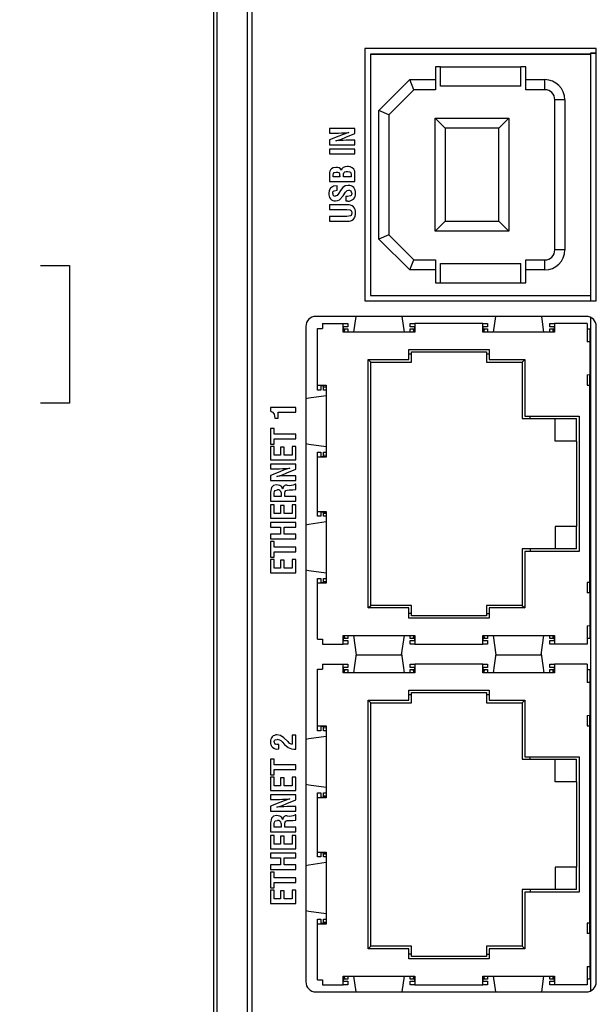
# Model space of a CAD drawing. Header units: millimetres. Extents: x 0 to 1397, y 0 to 1080.
# Tile 4 of 19: x 301 to 373, y 260 to 383. Entities that reach past the tile are written whole.
import ezdxf

# ---------------------------------------------------------------- set-up
doc = ezdxf.new("R2010")
doc.units = ezdxf.units.MM
doc.header["$LTSCALE"] = 5
doc.layers.add('DIMENSIONS', color=140, linetype='Continuous', lineweight=25)
doc.styles.add('SLDTEXTSTYLE0', font='TXT', dxfattribs={"width": 0.7})
doc.dimstyles.new('SLDDIMSTYLE1', dxfattribs={"dimtxt": 10.790039, "dimasz": 16.51, "dimexe": 0, "dimexo": 0.0625, "dimgap": 2.69751, "dimtad": 0, "dimtih": 1, "dimtoh": 1, "dimdec": 1, "dimlfac": 0.4, "dimrnd": 1e-09, "dimzin": 12, "dimdsep": 46, "dimtxsty": 'SLDTEXTSTYLE0', "dimsah": 1, "dimcen": 0.09, "dimadec": 0, "dimazin": 3, "dimtfac": 1, "dimtdec": 1, "dimtofl": 0, "dimtmove": 0, "dimatfit": 3, "dimfxl": 0, "dimfrac": 2, "dimtolj": 1, "dimtzin": 12, "dimarcsym": 0})

# ---------------------------------------------------------------- blocks, each defined once
blk = doc.blocks.new('_D_2')
at = {"layer": 'DIMENSIONS'}
for p, q in [((324.17, 511.99), (272.08, 511.99)), ((287.96, 511.99), (287.96, 371.52)), ((271.93, 351.96), (268.3, 351.96)), ((268.3, 351.96), (268.3, 334.81)), ((303.99, 351.96), (307.61, 351.96)), ((307.61, 351.96), (307.61, 334.81)), ((268.3, 334.81), (271.93, 334.81)), ((307.61, 334.81), (303.99, 334.81)), ((287.96, 191.92), (287.96, 332.39)), ((324.11, 191.92), (272.08, 191.92))]:
    blk.add_line(p, q, dxfattribs=at)
for points in [[(287.96, 511.99), (285.42, 495.48), (290.5, 495.48)], [(287.96, 191.92), (290.5, 208.43), (285.42, 208.43)]]:
    blk.add_solid(points, dxfattribs=at)
at = {"layer": 'DIMENSIONS', "char_height": 10.583, "attachment_point": 1, "style": 'SLDTEXTSTYLE0'}
for s, insert in [('128', (274.49, 368.01)), ('5.04', (271.93, 348.45))]:
    blk.add_mtext(s, dxfattribs=dict(at, insert=insert))

msp = doc.modelspace()

# ---------------------------------------------------------------- linework, layer by layer
for p, q in [((329.85, 206.92), (329.85, 502.37)), ((325.62, 203.17), (325.62, 501.01)), ((326.05, 204.62), (326.05, 501.01)), ((329.79, 501.01), (329.79, 204.62)), ((330.39, 502.01), (330.39, 208.64)), ((344.5, 379.01), (344.5, 347.54)), ((373.37, 379.01), (344.5, 379.01)), ((372.69, 378.33), (345.19, 378.33)), ((345.19, 378.33), (345.19, 348.23)), ((345.19, 378.33), (372.69, 378.33)), ((345.19, 378.33), (345.19, 378.33)), ((372.69, 378.48), (373.37, 378.48)), ((372.69, 378.4), (372.69, 378.48)), ((373.37, 378.4), (372.69, 378.4)), ((372.69, 378.33), (372.69, 378.4)), ((372.69, 348.23), (372.69, 378.33)), ((372.69, 378.33), (372.69, 378.33)), ((373.37, 347.54), (373.37, 379.01)), ((353.94, 376.74), (353.3, 376.74)), ((353.3, 376.74), (353.3, 375.14)), ((353.94, 376.74), (363.94, 376.74)), ((353.94, 374.34), (353.94, 376.74)), ((364.57, 376.74), (363.94, 376.74)), ((363.94, 374.34), (363.94, 376.74)), ((364.57, 375.14), (364.57, 376.74)), ((346.24, 371.28), (350.09, 375.14)), ((350.09, 375.14), (353.3, 375.14)), ((350.61, 373.89), (350.09, 375.14)), ((353.3, 375.14), (353.3, 373.89)), ((364.57, 375.14), (366.94, 375.14)), ((364.57, 373.89), (364.57, 375.14)), ((366.94, 373.89), (366.94, 375.14)), ((350.61, 373.89), (347.49, 370.76)), ((353.3, 373.89), (350.61, 373.89)), ((363.94, 374.34), (353.94, 374.34)), ((366.94, 373.89), (364.57, 373.89)), ((369.44, 372.64), (368.19, 372.64)), ((368.19, 353.91), (368.19, 372.64)), ((369.44, 372.64), (369.44, 353.91)), ((346.24, 355.27), (346.24, 371.28)), ((347.49, 370.76), (346.24, 371.28)), ((347.49, 370.76), (347.49, 355.79)), ((354.49, 369.08), (353.24, 370.33)), ((353.24, 370.33), (362.44, 370.33)), ((353.24, 356.23), (353.24, 370.33)), ((353.24, 370.33), (353.24, 370.33)), ((353.24, 370.33), (362.44, 370.33)), ((361.19, 369.08), (362.44, 370.33)), ((362.44, 370.33), (362.44, 356.23)), ((362.44, 370.33), (362.44, 370.33)), ((343.25, 369.05), (340.08, 369.05)), ((340.08, 369.05), (340.08, 368.47)), ((340.08, 368.47), (340.7, 368.47)), ((342.12, 367.96), (343.25, 368.44)), ((342.49, 368.55), (342.49, 368.55)), ((343.25, 368.44), (343.25, 369.05)), ((354.49, 369.08), (354.49, 357.48)), ((361.19, 369.08), (354.49, 369.08)), ((361.19, 357.48), (361.19, 369.08)), ((341.23, 368.11), (340.08, 367.62)), ((340.08, 367.62), (340.08, 367.02)), ((340.86, 367.51), (340.86, 367.52)), ((343.25, 367.6), (342.65, 367.6)), ((343.25, 367.02), (343.25, 367.6)), ((340.08, 367.02), (343.25, 367.02)), ((340.08, 366.47), (340.08, 365.88)), ((343.25, 366.47), (340.08, 366.47)), ((340.08, 365.88), (343.25, 365.88)), ((343.25, 365.88), (343.25, 366.47)), ((341.57, 363.84), (341.56, 363.84)), ((343.25, 362.44), (343.25, 363.47)), ((340.08, 363.38), (340.08, 362.44)), ((340.08, 362.44), (343.25, 362.44)), ((340.54, 363.02), (340.54, 363.29)), ((341.37, 363.02), (340.54, 363.02)), ((341.37, 363.13), (341.37, 363.02)), ((341.84, 363.02), (341.84, 363.25)), ((342.78, 363.02), (341.84, 363.02)), ((342.78, 363.15), (342.78, 363.02)), ((341.03, 361.34), (341.03, 361.88)), ((342.13, 360.59), (342.13, 360.01)), ((342.32, 360.59), (342.13, 360.59)), ((342.13, 360.01), (342.37, 360.01)), ((340.08, 359.54), (340.08, 358.95)), ((342.3, 359.54), (340.08, 359.54)), ((340.08, 358.95), (342.25, 358.95)), ((342.25, 358.09), (340.08, 358.09)), ((340.08, 358.09), (340.08, 357.51)), ((340.08, 357.51), (342.3, 357.51)), ((353.24, 356.23), (354.49, 357.48)), ((354.49, 357.48), (361.19, 357.48)), ((362.44, 356.23), (361.19, 357.48)), ((362.44, 356.23), (353.24, 356.23)), ((347.49, 355.79), (346.24, 355.27)), ((350.09, 351.41), (346.24, 355.27)), ((347.49, 355.79), (350.61, 352.66)), ((347.49, 355.79), (350.61, 352.66)), ((369.44, 353.91), (368.19, 353.91)), ((350.09, 351.41), (350.61, 352.66)), ((350.61, 352.66), (353.3, 352.66)), ((350.61, 352.66), (350.61, 352.66)), ((350.61, 352.66), (353.3, 352.66)), ((353.3, 352.66), (353.3, 351.41)), ((353.3, 352.66), (353.3, 352.66)), ((364.57, 352.66), (366.94, 352.66)), ((364.57, 351.41), (364.57, 352.66)), ((364.57, 352.66), (366.94, 352.66)), ((364.57, 352.66), (364.57, 352.66)), ((366.94, 351.41), (366.94, 352.66)), ((366.94, 352.66), (366.94, 352.66)), ((353.3, 351.41), (350.09, 351.41)), ((353.3, 351.41), (353.3, 349.81)), ((353.94, 352.22), (363.94, 352.22)), ((353.94, 349.81), (353.94, 352.22)), ((363.94, 349.81), (363.94, 352.22)), ((364.57, 349.81), (364.57, 351.41)), ((366.94, 351.41), (364.57, 351.41)), ((353.3, 349.81), (353.94, 349.81)), ((353.3, 349.81), (353.94, 349.81)), ((353.94, 349.81), (363.94, 349.81)), ((363.94, 349.81), (364.57, 349.81)), ((363.94, 349.81), (364.57, 349.81)), ((344.5, 347.54), (373.37, 347.54)), ((345.19, 348.23), (372.69, 348.23)), ((372.69, 347.54), (372.69, 348.23)), ((372.12, 345.62), (338.37, 345.62)), ((343.34, 345.62), (343.07, 343.67)), ((349.42, 343.67), (349.14, 345.62)), ((360.77, 345.62), (360.49, 343.67)), ((366.84, 343.67), (366.57, 345.62)), ((372.69, 261.52), (372.69, 345.49)), ((337.12, 344.37), (337.12, 262.64)), ((338.56, 337.03), (338.56, 344.11)), ((338.56, 344.11), (339.19, 344.11)), ((339.19, 344.75), (339.19, 344.11)), ((339.19, 344.75), (341.76, 344.75)), ((341.76, 343.67), (341.76, 344.75)), ((341.76, 344.75), (342.36, 344.75)), ((342.36, 344.3), (341.81, 344.3)), ((341.81, 343.67), (341.81, 344.3)), ((341.81, 344.05), (341.98, 344.05)), ((341.95, 343.67), (341.98, 344.05)), ((341.98, 344.05), (342.36, 344.05)), ((342.36, 344.75), (342.36, 344.3)), ((342.36, 344.05), (342.36, 343.67)), ((350.13, 344.3), (350.13, 344.75)), ((350.13, 344.75), (350.72, 344.75)), ((350.68, 344.3), (350.13, 344.3)), ((350.13, 344.05), (350.5, 344.05)), ((350.13, 343.67), (350.13, 344.05)), ((350.5, 344.05), (350.54, 343.67)), ((350.5, 344.05), (350.68, 344.05)), ((350.68, 344.3), (350.68, 343.67)), ((350.72, 344.75), (350.72, 343.67)), ((359.19, 344.75), (350.72, 344.75)), ((359.19, 343.67), (359.19, 344.75)), ((359.19, 344.75), (359.78, 344.75)), ((359.78, 344.3), (359.23, 344.3)), ((359.23, 343.67), (359.23, 344.3)), ((359.23, 344.05), (359.41, 344.05)), ((359.37, 343.67), (359.41, 344.05)), ((359.41, 344.05), (359.78, 344.05)), ((359.78, 344.75), (359.78, 344.3)), ((359.78, 344.05), (359.78, 343.67)), ((367.55, 344.3), (367.55, 344.75)), ((367.55, 344.75), (368.14, 344.75)), ((368.1, 344.3), (367.55, 344.3)), ((367.55, 344.05), (367.93, 344.05)), ((367.55, 343.67), (367.55, 344.05)), ((367.93, 344.05), (367.96, 343.67)), ((367.93, 344.05), (368.1, 344.05)), ((368.1, 344.3), (368.1, 343.67)), ((368.14, 344.75), (368.14, 343.67)), ((372.24, 344.75), (368.14, 344.75)), ((372.24, 344.75), (372.24, 342.46)), ((372.24, 344.05), (372.56, 344.05)), ((372.56, 344.05), (372.56, 342.44)), ((373.37, 262.64), (373.37, 344.37)), ((343.07, 343.67), (341.76, 343.67)), ((349.42, 343.67), (343.07, 343.67)), ((350.72, 343.67), (349.42, 343.67)), ((360.49, 343.67), (359.19, 343.67)), ((366.84, 343.67), (360.49, 343.67)), ((368.14, 343.67), (366.84, 343.67)), ((349.99, 340.24), (349.99, 341.51)), ((349.99, 341.51), (359.99, 341.51)), ((359.99, 341.51), (359.99, 340.24)), ((372.56, 342.44), (372.24, 342.46)), ((372.56, 342.44), (372.56, 338.36)), ((344.91, 340.24), (349.99, 340.24)), ((344.91, 309.26), (344.91, 340.24)), ((345.23, 339.92), (344.91, 340.24)), ((349.99, 340.94), (350.31, 340.94)), ((350.31, 341.19), (359.67, 341.19)), ((350.31, 340.94), (350.31, 341.19)), ((350.31, 339.92), (350.31, 340.94)), ((359.67, 341.19), (359.67, 340.94)), ((359.67, 340.94), (359.99, 340.94)), ((359.67, 340.94), (359.67, 339.92)), ((359.99, 340.24), (364.43, 340.24)), ((364.43, 340.24), (364.11, 339.92)), ((364.43, 340.24), (364.43, 333.19)), ((345.23, 309.57), (345.23, 339.92)), ((345.23, 339.92), (350.31, 339.92)), ((359.67, 339.92), (364.11, 339.92)), ((364.11, 339.92), (364.11, 332.87)), ((372.24, 338.33), (372.56, 338.36)), ((372.24, 338.33), (372.24, 337.06)), ((372.56, 337.06), (372.56, 338.36)), ((338.56, 337.03), (339.64, 337.03)), ((338.56, 336.44), (338.56, 337.03)), ((339, 336.44), (338.56, 336.44)), ((339, 336.99), (339.64, 336.99)), ((339, 336.99), (339, 336.44)), ((339.32, 336.81), (339.32, 336.99)), ((339.32, 336.81), (339.64, 336.84)), ((339.32, 336.44), (339.32, 336.81)), ((339.64, 336.44), (339.32, 336.44)), ((339.64, 337.03), (339.64, 335.73)), ((372.24, 337.06), (372.56, 337.06)), ((372.56, 312.43), (372.56, 337.06)), ((339.64, 335.73), (339.64, 329.38)), ((332.7, 334.24), (332.7, 333.81)), ((335.87, 334.24), (332.7, 334.24)), ((335.87, 333.66), (335.87, 334.24)), ((333.25, 332.94), (333.68, 332.94)), ((333.68, 332.94), (333.68, 333.66)), ((333.68, 333.66), (335.87, 333.66)), ((364.11, 332.87), (365.13, 332.87)), ((364.43, 333.19), (371.22, 333.19)), ((365.13, 332.87), (365.13, 333.19)), ((365.13, 332.87), (370.91, 332.87)), ((368.24, 330.08), (368.24, 332.87)), ((370.91, 330.08), (370.91, 332.87)), ((371.22, 333.19), (371.22, 316.3)), ((333.17, 331.64), (332.7, 331.64)), ((332.7, 331.64), (332.7, 329.68)), ((333.17, 330.95), (333.17, 331.64)), ((335.87, 330.95), (333.17, 330.95)), ((333.17, 329.68), (333.17, 330.37)), ((333.17, 330.37), (335.87, 330.37)), ((335.87, 330.37), (335.87, 330.95)), ((332.7, 329.68), (333.17, 329.68)), ((333.17, 329.4), (332.7, 329.4)), ((332.7, 329.4), (332.7, 327.75)), ((333.17, 328.33), (333.17, 329.4)), ((334.42, 329.32), (333.96, 329.32)), ((333.96, 329.32), (333.96, 328.33)), ((334.42, 328.33), (334.42, 329.32)), ((335.4, 329.4), (335.4, 328.33)), ((335.87, 329.4), (335.4, 329.4)), ((335.87, 327.75), (335.87, 329.4)), ((339.64, 329.38), (339.64, 328.08)), ((370.91, 330.08), (368.24, 330.08)), ((370.91, 330.08), (370.91, 319.42)), ((333.96, 328.33), (333.17, 328.33)), ((335.4, 328.33), (334.42, 328.33)), ((338.56, 328.67), (339, 328.67)), ((338.56, 328.08), (338.56, 328.67)), ((338.56, 321.29), (338.56, 328.08)), ((339.64, 328.08), (338.56, 328.08)), ((339, 328.67), (339, 328.12)), ((339.64, 328.12), (339, 328.12)), ((339.32, 328.3), (339.32, 328.67)), ((339.32, 328.67), (339.64, 328.67)), ((339.32, 328.12), (339.32, 328.3)), ((339.64, 328.27), (339.32, 328.3)), ((332.7, 327.75), (335.87, 327.75)), ((335.87, 327.19), (332.7, 327.19)), ((332.7, 327.19), (332.7, 326.61)), ((332.7, 326.61), (333.33, 326.61)), ((335.11, 326.7), (335.11, 326.69)), ((335.87, 326.58), (335.87, 327.19)), ((333.86, 326.25), (332.7, 325.77)), ((332.7, 325.77), (332.7, 325.16)), ((333.49, 325.65), (333.49, 325.66)), ((334.74, 326.1), (335.87, 326.58)), ((335.87, 325.74), (335.27, 325.74)), ((335.87, 325.16), (335.87, 325.74)), ((332.7, 325.16), (335.87, 325.16)), ((335.87, 324.7), (335.8, 324.7)), ((335.87, 324.05), (335.87, 324.7)), ((332.7, 323.7), (332.7, 322.58)), ((333.17, 323.16), (333.17, 323.61)), ((334.03, 323.16), (333.17, 323.16)), ((334.03, 323.64), (334.03, 323.16)), ((334.23, 324.12), (334.22, 324.12)), ((334.5, 323.16), (334.5, 323.27)), ((335.87, 323.16), (334.5, 323.16)), ((335.87, 322.58), (335.87, 323.16)), ((332.7, 322.58), (335.87, 322.58)), ((333.17, 322.12), (332.7, 322.12)), ((332.7, 322.12), (332.7, 320.46)), ((333.17, 321.05), (333.17, 322.12)), ((334.42, 322.04), (333.96, 322.04)), ((333.96, 322.04), (333.96, 321.05)), ((334.42, 321.05), (334.42, 322.04)), ((335.4, 322.12), (335.4, 321.05)), ((335.87, 322.12), (335.4, 322.12)), ((335.87, 320.46), (335.87, 322.12)), ((332.7, 320.46), (335.87, 320.46)), ((333.96, 321.05), (333.17, 321.05)), ((335.4, 321.05), (334.42, 321.05)), ((338.56, 321.29), (339.64, 321.29)), ((338.56, 320.7), (338.56, 321.29)), ((339, 320.7), (338.56, 320.7)), ((339, 321.25), (339.64, 321.25)), ((339, 321.25), (339, 320.7)), ((339.32, 321.07), (339.32, 321.25)), ((339.32, 321.07), (339.64, 321.1)), ((339.32, 320.7), (339.32, 321.07)), ((339.64, 320.7), (339.32, 320.7)), ((339.64, 321.29), (339.64, 319.99)), ((332.7, 319.91), (332.7, 319.33)), ((335.87, 319.91), (332.7, 319.91)), ((332.7, 319.33), (333.96, 319.33)), ((333.96, 319.33), (333.96, 318.46)), ((334.42, 319.33), (335.87, 319.33)), ((334.42, 318.46), (334.42, 319.33)), ((335.87, 319.33), (335.87, 319.91)), ((339.64, 319.99), (339.64, 313.64)), ((368.24, 319.42), (368.24, 316.62)), ((370.91, 319.42), (368.24, 319.42)), ((370.91, 316.62), (370.91, 319.42)), ((332.7, 318.46), (332.7, 317.88)), ((333.96, 318.46), (332.7, 318.46)), ((335.87, 318.46), (334.42, 318.46)), ((335.87, 317.88), (335.87, 318.46)), ((332.7, 317.88), (335.87, 317.88)), ((332.7, 317.55), (332.7, 315.58)), ((333.17, 317.55), (332.7, 317.55)), ((333.17, 316.86), (333.17, 317.55)), ((335.87, 316.86), (333.17, 316.86)), ((335.87, 316.28), (335.87, 316.86)), ((332.7, 315.58), (333.17, 315.58)), ((333.17, 316.28), (335.87, 316.28)), ((333.17, 315.58), (333.17, 316.28)), ((364.11, 316.62), (364.11, 309.57)), ((365.13, 316.62), (364.11, 316.62)), ((364.43, 316.3), (364.43, 309.26)), ((371.22, 316.3), (364.43, 316.3)), ((365.13, 316.62), (365.13, 316.3)), ((370.91, 316.62), (365.13, 316.62)), ((333.17, 315.31), (332.7, 315.31)), ((332.7, 315.31), (332.7, 313.65)), ((333.17, 314.23), (333.17, 315.31)), ((334.42, 315.22), (333.96, 315.22)), ((333.96, 315.22), (333.96, 314.23)), ((334.42, 314.23), (334.42, 315.22)), ((335.4, 315.31), (335.4, 314.23)), ((335.87, 315.31), (335.4, 315.31)), ((335.87, 313.65), (335.87, 315.31)), ((332.7, 313.65), (335.87, 313.65)), ((333.96, 314.23), (333.17, 314.23)), ((335.4, 314.23), (334.42, 314.23)), ((339.64, 313.64), (339.64, 312.34)), ((338.56, 312.93), (339, 312.93)), ((338.56, 312.34), (338.56, 312.93)), ((338.56, 305.38), (338.56, 312.34)), ((339.64, 312.34), (338.56, 312.34)), ((339, 312.93), (339, 312.38)), ((339.64, 312.38), (339, 312.38)), ((339.32, 312.55), (339.32, 312.93)), ((339.32, 312.93), (339.64, 312.93)), ((339.32, 312.38), (339.32, 312.55)), ((339.64, 312.52), (339.32, 312.55)), ((372.56, 312.43), (372.24, 312.43)), ((372.24, 312.43), (372.24, 311.16)), ((372.56, 311.14), (372.56, 312.43)), ((372.56, 311.14), (372.24, 311.16)), ((372.56, 311.14), (372.56, 307.06)), ((344.91, 309.26), (345.23, 309.57)), ((350.31, 309.57), (345.23, 309.57)), ((350.31, 308.56), (350.31, 309.57)), ((359.67, 309.57), (359.67, 308.56)), ((364.11, 309.57), (359.67, 309.57)), ((364.11, 309.57), (364.43, 309.26)), ((349.99, 309.26), (344.91, 309.26)), ((349.99, 307.99), (349.99, 309.26)), ((350.31, 308.56), (349.99, 308.56)), ((350.31, 308.3), (350.31, 308.56)), ((359.67, 308.3), (350.31, 308.3)), ((359.67, 308.56), (359.99, 308.56)), ((359.67, 308.56), (359.67, 308.3)), ((359.99, 309.26), (359.99, 307.99)), ((364.43, 309.26), (359.99, 309.26)), ((359.99, 307.99), (349.99, 307.99)), ((372.24, 307.03), (372.56, 307.06)), ((372.24, 307.03), (372.24, 304.75)), ((372.56, 307.06), (372.56, 305.45)), ((341.76, 305.83), (343.07, 305.83)), ((341.76, 304.75), (341.76, 305.83)), ((341.81, 305.19), (341.81, 305.83)), ((341.98, 305.45), (341.95, 305.83)), ((342.36, 305.83), (342.36, 305.45)), ((343.07, 305.83), (349.42, 305.83)), ((343.07, 305.83), (343.42, 303.4)), ((349.06, 303.4), (349.42, 305.83)), ((349.42, 305.83), (350.72, 305.83)), ((350.13, 305.45), (350.13, 305.83)), ((350.54, 305.83), (350.5, 305.45)), ((350.68, 305.83), (350.68, 305.19)), ((350.72, 305.83), (350.72, 304.75)), ((359.19, 305.83), (360.49, 305.83)), ((359.19, 304.75), (359.19, 305.83)), ((359.23, 305.19), (359.23, 305.83)), ((359.41, 305.45), (359.37, 305.83)), ((359.78, 305.83), (359.78, 305.45)), ((360.49, 305.83), (366.84, 305.83)), ((360.49, 305.83), (360.85, 303.4)), ((366.49, 303.4), (366.84, 305.83)), ((366.84, 305.83), (368.14, 305.83)), ((367.55, 305.45), (367.55, 305.83)), ((367.96, 305.83), (367.93, 305.45)), ((368.1, 305.83), (368.1, 305.19)), ((368.14, 305.83), (368.14, 304.75)), ((338.56, 305.38), (339.19, 305.38)), ((339.19, 305.38), (339.19, 304.75)), ((339.19, 304.75), (341.76, 304.75)), ((342.36, 304.75), (341.76, 304.75)), ((341.98, 305.45), (341.81, 305.45)), ((341.81, 305.19), (342.36, 305.19)), ((342.36, 305.45), (341.98, 305.45)), ((342.36, 305.19), (342.36, 304.75)), ((350.5, 305.45), (350.13, 305.45)), ((350.13, 305.19), (350.68, 305.19)), ((350.13, 304.75), (350.13, 305.19)), ((350.72, 304.75), (350.13, 304.75)), ((350.68, 305.45), (350.5, 305.45)), ((350.72, 304.75), (359.19, 304.75)), ((359.78, 304.75), (359.19, 304.75)), ((359.41, 305.45), (359.23, 305.45)), ((359.23, 305.19), (359.78, 305.19)), ((359.78, 305.45), (359.41, 305.45)), ((359.78, 305.19), (359.78, 304.75)), ((367.93, 305.45), (367.55, 305.45)), ((367.55, 305.19), (368.1, 305.19)), ((367.55, 304.75), (367.55, 305.19)), ((368.14, 304.75), (367.55, 304.75)), ((368.1, 305.45), (367.93, 305.45)), ((372.24, 304.75), (368.14, 304.75)), ((372.56, 305.45), (372.24, 305.45)), ((343.42, 303.4), (349.06, 303.4)), ((360.85, 303.4), (366.49, 303.4)), ((339.19, 302.27), (339.19, 301.63)), ((339.19, 302.27), (341.76, 302.27)), ((341.76, 301.19), (341.76, 302.27)), ((341.76, 302.27), (342.36, 302.27)), ((342.36, 302.27), (342.36, 301.82)), ((350.13, 302.27), (350.72, 302.27)), ((350.13, 301.82), (350.13, 302.27)), ((350.72, 302.27), (350.72, 301.19)), ((359.19, 302.27), (350.72, 302.27)), ((359.19, 301.19), (359.19, 302.27)), ((359.19, 302.27), (359.78, 302.27)), ((359.78, 302.27), (359.78, 301.82)), ((367.55, 302.27), (368.14, 302.27)), ((367.55, 301.82), (367.55, 302.27)), ((368.14, 302.27), (368.14, 301.19)), ((372.24, 302.27), (368.14, 302.27)), ((372.24, 302.27), (372.24, 299.98)), ((338.56, 294.55), (338.56, 301.63)), ((338.56, 301.63), (339.19, 301.63)), ((343.07, 301.19), (341.76, 301.19)), ((342.36, 301.82), (341.81, 301.82)), ((341.81, 301.19), (341.81, 301.82)), ((341.81, 301.57), (341.98, 301.57)), ((341.95, 301.19), (341.98, 301.57)), ((341.98, 301.57), (342.36, 301.57)), ((342.36, 301.57), (342.36, 301.19)), ((349.42, 301.19), (343.07, 301.19)), ((350.72, 301.19), (349.42, 301.19)), ((350.68, 301.82), (350.13, 301.82)), ((350.13, 301.57), (350.5, 301.57)), ((350.13, 301.19), (350.13, 301.57)), ((350.5, 301.57), (350.54, 301.19)), ((350.5, 301.57), (350.68, 301.57)), ((350.68, 301.82), (350.68, 301.19)), ((360.49, 301.19), (359.19, 301.19)), ((359.78, 301.82), (359.23, 301.82)), ((359.23, 301.19), (359.23, 301.82)), ((359.23, 301.57), (359.41, 301.57)), ((359.37, 301.19), (359.41, 301.57)), ((359.41, 301.57), (359.78, 301.57)), ((359.78, 301.57), (359.78, 301.19)), ((366.84, 301.19), (360.49, 301.19)), ((368.14, 301.19), (366.84, 301.19)), ((368.1, 301.82), (367.55, 301.82)), ((367.55, 301.57), (367.93, 301.57)), ((367.55, 301.19), (367.55, 301.57)), ((367.93, 301.57), (367.96, 301.19)), ((367.93, 301.57), (368.1, 301.57)), ((368.1, 301.82), (368.1, 301.19)), ((372.24, 301.57), (372.56, 301.57)), ((372.56, 301.57), (372.56, 299.96)), ((372.56, 299.96), (372.24, 299.98)), ((372.56, 299.96), (372.56, 295.88)), ((349.99, 297.76), (349.99, 299.03)), ((349.99, 299.03), (359.99, 299.03)), ((349.99, 298.46), (350.31, 298.46)), ((350.31, 298.46), (350.31, 298.71)), ((350.31, 298.71), (359.67, 298.71)), ((350.31, 297.44), (350.31, 298.46)), ((359.67, 298.71), (359.67, 298.46)), ((359.67, 298.46), (359.99, 298.46)), ((359.67, 298.46), (359.67, 297.44)), ((359.99, 299.03), (359.99, 297.76)), ((344.91, 297.76), (349.99, 297.76)), ((344.91, 266.77), (344.91, 297.76)), ((345.23, 297.44), (344.91, 297.76)), ((345.23, 267.09), (345.23, 297.44)), ((345.23, 297.44), (350.31, 297.44)), ((359.67, 297.44), (364.11, 297.44)), ((359.99, 297.76), (364.43, 297.76)), ((364.43, 297.76), (364.11, 297.44)), ((364.11, 297.44), (364.11, 290.39)), ((364.43, 297.76), (364.43, 290.71)), ((372.24, 295.85), (372.56, 295.88)), ((372.24, 295.85), (372.24, 294.58)), ((372.56, 294.58), (372.56, 295.88)), ((338.56, 294.55), (339.64, 294.55)), ((338.56, 293.96), (338.56, 294.55)), ((339, 293.96), (338.56, 293.96)), ((339, 294.51), (339.64, 294.51)), ((339, 294.51), (339, 293.96)), ((339.32, 294.33), (339.32, 294.51)), ((339.32, 294.33), (339.64, 294.36)), ((339.32, 293.96), (339.32, 294.33)), ((339.64, 293.96), (339.32, 293.96)), ((339.64, 294.55), (339.64, 293.25)), ((372.24, 294.58), (372.56, 294.58)), ((372.56, 269.95), (372.56, 294.58)), ((333.77, 291.68), (333.77, 292.23)), ((334.15, 292.55), (334.45, 292.25)), ((334.86, 292.6), (334.38, 293.07)), ((335.87, 293.39), (335.4, 293.39)), ((335.4, 293.39), (335.4, 292.27)), ((335.87, 291.65), (335.87, 293.39)), ((339.64, 293.25), (339.64, 286.9)), ((333.68, 291.68), (333.77, 291.68)), ((332.7, 290.41), (332.7, 288.44)), ((333.17, 290.41), (332.7, 290.41)), ((333.17, 289.72), (333.17, 290.41)), ((364.11, 290.39), (365.13, 290.39)), ((364.43, 290.71), (371.22, 290.71)), ((365.13, 290.39), (365.13, 290.71)), ((365.13, 290.39), (370.91, 290.39)), ((368.24, 287.6), (368.24, 290.39)), ((370.91, 287.6), (370.91, 290.39)), ((371.22, 290.71), (371.22, 273.82)), ((335.87, 289.72), (333.17, 289.72)), ((333.17, 288.44), (333.17, 289.14)), ((333.17, 289.14), (335.87, 289.14)), ((335.87, 289.14), (335.87, 289.72)), ((332.7, 288.44), (333.17, 288.44)), ((333.17, 288.17), (332.7, 288.17)), ((332.7, 288.17), (332.7, 286.51)), ((333.17, 287.1), (333.17, 288.17)), ((334.42, 288.09), (333.96, 288.09)), ((333.96, 288.09), (333.96, 287.1)), ((334.42, 287.1), (334.42, 288.09)), ((335.4, 288.17), (335.4, 287.1)), ((335.87, 288.17), (335.4, 288.17)), ((335.87, 286.51), (335.87, 288.17)), ((370.91, 287.6), (368.24, 287.6)), ((370.91, 287.6), (370.91, 276.93)), ((332.7, 286.51), (335.87, 286.51)), ((333.96, 287.1), (333.17, 287.1)), ((335.4, 287.1), (334.42, 287.1)), ((338.56, 285.6), (338.56, 286.19)), ((338.56, 286.19), (339, 286.19)), ((339, 286.19), (339, 285.64)), ((339.32, 285.81), (339.32, 286.19)), ((339.32, 286.19), (339.64, 286.19)), ((339.64, 286.9), (339.64, 285.6)), ((335.87, 285.96), (332.7, 285.96)), ((332.7, 285.96), (332.7, 285.38)), ((332.7, 285.38), (333.33, 285.38)), ((333.86, 285.02), (332.7, 284.54)), ((334.74, 284.87), (335.87, 285.35)), ((335.11, 285.47), (335.11, 285.46)), ((335.87, 285.35), (335.87, 285.96)), ((338.56, 278.81), (338.56, 285.6)), ((339.64, 285.6), (338.56, 285.6)), ((339.64, 285.64), (339, 285.64)), ((339.32, 285.64), (339.32, 285.81)), ((339.64, 285.79), (339.32, 285.81)), ((332.7, 284.54), (332.7, 283.93)), ((332.7, 283.93), (335.87, 283.93)), ((333.49, 284.42), (333.49, 284.43)), ((335.87, 284.51), (335.27, 284.51)), ((335.87, 283.93), (335.87, 284.51)), ((332.7, 282.47), (332.7, 281.35)), ((334.03, 282.4), (334.03, 281.93)), ((334.23, 282.89), (334.22, 282.89)), ((335.87, 283.47), (335.8, 283.47)), ((335.87, 282.82), (335.87, 283.47)), ((332.7, 281.35), (335.87, 281.35)), ((333.17, 281.93), (333.17, 282.38)), ((334.03, 281.93), (333.17, 281.93)), ((334.5, 281.93), (334.5, 282.04)), ((335.87, 281.93), (334.5, 281.93)), ((335.87, 281.35), (335.87, 281.93)), ((333.17, 280.89), (332.7, 280.89)), ((332.7, 280.89), (332.7, 279.23)), ((333.17, 279.82), (333.17, 280.89)), ((334.42, 280.8), (333.96, 280.8)), ((333.96, 280.8), (333.96, 279.82)), ((334.42, 279.82), (334.42, 280.8)), ((335.4, 280.89), (335.4, 279.82)), ((335.87, 280.89), (335.4, 280.89)), ((335.87, 279.23), (335.87, 280.89)), ((332.7, 279.23), (335.87, 279.23)), ((333.96, 279.82), (333.17, 279.82)), ((335.4, 279.82), (334.42, 279.82)), ((338.56, 278.81), (339.64, 278.81)), ((338.56, 278.21), (338.56, 278.81)), ((339, 278.77), (339.64, 278.77)), ((339, 278.77), (339, 278.21)), ((339.32, 278.59), (339.32, 278.77)), ((339.64, 278.81), (339.64, 277.51)), ((332.7, 278.68), (332.7, 278.1)), ((335.87, 278.68), (332.7, 278.68)), ((332.7, 278.1), (333.96, 278.1)), ((333.96, 278.1), (333.96, 277.23)), ((334.42, 278.1), (335.87, 278.1)), ((334.42, 277.23), (334.42, 278.1)), ((335.87, 278.1), (335.87, 278.68)), ((339, 278.21), (338.56, 278.21)), ((339.32, 278.59), (339.64, 278.62)), ((339.32, 278.21), (339.32, 278.59)), ((339.64, 278.21), (339.32, 278.21)), ((339.64, 277.51), (339.64, 271.16)), ((332.7, 277.23), (332.7, 276.65)), ((333.96, 277.23), (332.7, 277.23)), ((332.7, 276.65), (335.87, 276.65)), ((333.17, 276.32), (332.7, 276.32)), ((332.7, 276.32), (332.7, 274.35)), ((333.17, 275.63), (333.17, 276.32)), ((335.87, 277.23), (334.42, 277.23)), ((335.87, 276.65), (335.87, 277.23)), ((368.24, 276.93), (368.24, 274.14)), ((370.91, 276.93), (368.24, 276.93)), ((370.91, 274.14), (370.91, 276.93)), ((335.87, 275.63), (333.17, 275.63)), ((333.17, 274.35), (333.17, 275.04)), ((333.17, 275.04), (335.87, 275.04)), ((335.87, 275.04), (335.87, 275.63)), ((332.7, 274.35), (333.17, 274.35)), ((332.7, 274.08), (332.7, 272.42)), ((333.17, 274.08), (332.7, 274.08)), ((333.17, 273), (333.17, 274.08)), ((333.96, 273.99), (333.96, 273)), ((334.42, 273.99), (333.96, 273.99)), ((334.42, 273), (334.42, 273.99)), ((335.87, 274.08), (335.4, 274.08)), ((335.4, 274.08), (335.4, 273)), ((335.87, 272.42), (335.87, 274.08)), ((364.11, 274.14), (364.11, 267.09)), ((365.13, 274.14), (364.11, 274.14)), ((364.43, 273.82), (364.43, 266.77)), ((371.22, 273.82), (364.43, 273.82)), ((365.13, 274.14), (365.13, 273.82)), ((370.91, 274.14), (365.13, 274.14)), ((333.96, 273), (333.17, 273)), ((335.4, 273), (334.42, 273)), ((332.7, 272.42), (335.87, 272.42)), ((338.56, 269.85), (338.56, 270.45)), ((338.56, 270.45), (339, 270.45)), ((339, 270.45), (339, 269.9)), ((339.32, 270.07), (339.32, 270.45)), ((339.32, 270.45), (339.64, 270.45)), ((339.64, 271.16), (339.64, 269.85)), ((338.56, 262.9), (338.56, 269.85)), ((339.64, 269.85), (338.56, 269.85)), ((339.64, 269.9), (339, 269.9)), ((339.32, 269.9), (339.32, 270.07)), ((339.64, 270.04), (339.32, 270.07)), ((372.56, 269.95), (372.24, 269.95)), ((372.24, 269.95), (372.24, 268.68)), ((372.56, 268.66), (372.56, 269.95)), ((372.56, 268.66), (372.24, 268.68)), ((372.56, 268.66), (372.56, 264.57)), ((344.91, 266.77), (345.23, 267.09)), ((349.99, 266.77), (344.91, 266.77)), ((350.31, 267.09), (345.23, 267.09)), ((349.99, 265.5), (349.99, 266.77)), ((350.31, 266.08), (350.31, 267.09)), ((364.11, 267.09), (359.67, 267.09)), ((359.67, 267.09), (359.67, 266.08)), ((359.99, 266.77), (359.99, 265.5)), ((364.43, 266.77), (359.99, 266.77)), ((364.11, 267.09), (364.43, 266.77)), ((350.31, 266.08), (349.99, 266.08)), ((359.99, 265.5), (349.99, 265.5)), ((350.31, 265.82), (350.31, 266.08)), ((359.67, 265.82), (350.31, 265.82)), ((359.67, 266.08), (359.99, 266.08)), ((359.67, 266.08), (359.67, 265.82)), ((372.24, 264.55), (372.56, 264.57)), ((372.24, 264.55), (372.24, 262.27)), ((372.56, 264.57), (372.56, 262.96)), ((338.56, 262.9), (339.19, 262.9)), ((339.19, 262.9), (339.19, 262.27)), ((341.76, 263.35), (343.07, 263.35)), ((341.76, 262.27), (341.76, 263.35)), ((341.81, 262.71), (341.81, 263.35)), ((341.98, 262.96), (341.81, 262.96)), ((341.98, 262.96), (341.95, 263.35)), ((342.36, 262.96), (341.98, 262.96)), ((342.36, 263.35), (342.36, 262.96)), ((343.07, 263.35), (349.42, 263.35)), ((343.07, 263.35), (343.34, 261.39)), ((349.14, 261.39), (349.42, 263.35)), ((349.42, 263.35), (350.72, 263.35)), ((350.13, 262.96), (350.13, 263.35)), ((350.5, 262.96), (350.13, 262.96)), ((350.54, 263.35), (350.5, 262.96)), ((350.68, 262.96), (350.5, 262.96)), ((350.68, 263.35), (350.68, 262.71)), ((350.72, 263.35), (350.72, 262.27)), ((359.19, 263.35), (360.49, 263.35)), ((359.19, 262.27), (359.19, 263.35)), ((359.23, 262.71), (359.23, 263.35)), ((359.41, 262.96), (359.23, 262.96)), ((359.41, 262.96), (359.37, 263.35)), ((359.78, 262.96), (359.41, 262.96)), ((359.78, 263.35), (359.78, 262.96)), ((360.49, 263.35), (366.84, 263.35)), ((360.49, 263.35), (360.77, 261.39)), ((366.56, 261.39), (366.84, 263.35)), ((366.84, 263.35), (368.14, 263.35)), ((367.55, 262.96), (367.55, 263.35)), ((367.93, 262.96), (367.55, 262.96)), ((367.96, 263.35), (367.93, 262.96)), ((368.1, 262.96), (367.93, 262.96)), ((368.1, 263.35), (368.1, 262.71)), ((368.14, 263.35), (368.14, 262.27)), ((372.56, 262.96), (372.24, 262.96)), ((339.19, 262.27), (341.76, 262.27)), ((342.36, 262.27), (341.76, 262.27)), ((341.81, 262.71), (342.36, 262.71)), ((342.36, 262.71), (342.36, 262.27)), ((350.13, 262.71), (350.68, 262.71)), ((350.13, 262.27), (350.13, 262.71)), ((350.72, 262.27), (350.13, 262.27)), ((350.72, 262.27), (359.19, 262.27)), ((359.78, 262.27), (359.19, 262.27)), ((359.23, 262.71), (359.78, 262.71)), ((359.78, 262.71), (359.78, 262.27)), ((367.55, 262.71), (368.1, 262.71)), ((367.55, 262.27), (367.55, 262.71)), ((368.14, 262.27), (367.55, 262.27)), ((372.24, 262.27), (368.14, 262.27)), ((338.37, 261.39), (372.12, 261.39))]:
    msp.add_line(p, q)
at = {"flags": 128}
for points in [[(340.7, 368.47), (341.2, 368.48), (341.59, 368.5)], [(342.49, 368.55), (341.78, 368.32), (341.23, 368.11)], [(341.59, 368.5), (342.09, 368.53), (342.49, 368.55)], [(340.86, 367.52), (341.57, 367.74), (342.12, 367.96)], [(341.76, 367.57), (341.26, 367.54), (340.86, 367.51)], [(342.65, 367.6), (342.15, 367.59), (341.76, 367.57)], [(340.89, 364.19), (340.55, 364.16), (340.31, 364.04)], [(340.54, 363.29), (340.57, 363.45), (340.67, 363.57), (340.91, 363.61)], [(340.91, 363.61), (341.11, 363.6), (341.26, 363.55)], [(342.29, 364.31), (342.03, 364.29), (341.78, 364.19), (341.63, 364.04), (341.57, 363.84)], [(341.84, 363.25), (341.84, 363.4), (341.88, 363.53), (341.98, 363.64), (342.14, 363.69), (342.31, 363.69)], [(342.68, 364.27), (342.46, 364.3), (342.29, 364.31)], [(342.31, 363.69), (342.59, 363.65), (342.68, 363.6), (342.75, 363.51)], [(342.75, 363.51), (342.78, 363.31), (342.78, 363.15)], [(341.03, 361.88), (340.59, 361.84), (340.2, 361.63), (340.05, 361.31), (340, 360.96)], [(340.47, 360.95), (340.5, 361.15), (340.56, 361.23), (340.64, 361.29), (341.03, 361.34)], [(341.22, 360.97), (341.01, 360.7), (340.9, 360.65), (340.77, 360.63)], [(341.75, 361.69), (341.44, 361.3), (341.22, 360.97)], [(341.32, 360.17), (341.76, 360.67), (342.06, 361.11)], [(342.42, 361.96), (342.01, 361.88), (341.75, 361.69)], [(342.06, 361.11), (342.27, 361.3), (342.48, 361.34)], [(342.86, 360.98), (342.82, 360.79), (342.77, 360.71), (342.69, 360.66), (342.32, 360.59)], [(340.83, 360.01), (341.12, 360.06), (341.32, 360.17)], [(342.25, 358.95), (342.67, 358.89), (342.76, 358.83), (342.82, 358.74), (342.86, 358.53)], [(342.86, 358.53), (342.82, 358.31), (342.76, 358.22), (342.68, 358.15), (342.25, 358.09)], [(339.64, 335.73), (337.51, 335.42), (337.12, 335.34)], [(332.7, 333.81), (332.98, 333.67), (333.17, 333.42), (333.25, 332.94)], [(337.12, 329.77), (337.51, 329.69), (339.64, 329.38)], [(333.33, 326.61), (333.82, 326.62), (334.22, 326.64)], [(335.11, 326.69), (334.4, 326.47), (333.86, 326.25)], [(334.22, 326.64), (334.72, 326.67), (335.11, 326.7)], [(333.49, 325.66), (334.2, 325.88), (334.74, 326.1)], [(334.39, 325.72), (333.88, 325.68), (333.49, 325.65)], [(335.27, 325.74), (334.78, 325.73), (334.39, 325.72)], [(333.46, 324.61), (333.09, 324.54), (332.82, 324.28), (332.7, 323.7)], [(334.22, 324.12), (334.12, 324.38), (333.89, 324.54), (333.46, 324.61)], [(333.17, 323.61), (333.19, 323.79), (333.3, 323.93), (333.58, 323.99)], [(334.5, 323.27), (334.5, 323.56), (334.54, 323.78)], [(334.54, 323.78), (334.64, 323.91), (334.8, 323.97), (335.06, 323.99)], [(335.06, 323.99), (335.51, 324), (335.87, 324.05)], [(339.64, 319.99), (337.51, 319.68), (337.12, 319.59)], [(337.12, 314.03), (337.51, 313.95), (339.64, 313.64)], [(334.38, 293.07), (333.94, 293.37), (333.52, 293.44)], [(333.17, 292.56), (333.18, 292.66), (333.23, 292.75), (333.31, 292.81), (333.54, 292.86)], [(333.77, 292.23), (333.52, 292.23), (333.32, 292.27)], [(334.45, 292.25), (334.91, 291.88), (335.33, 291.7)], [(339.64, 293.25), (337.51, 292.94), (337.12, 292.85)], [(335.33, 291.7), (335.63, 291.67), (335.87, 291.65)], [(337.12, 287.29), (337.51, 287.21), (339.64, 286.9)], [(333.33, 285.38), (333.82, 285.39), (334.22, 285.41)], [(333.49, 284.43), (334.2, 284.65), (334.74, 284.87)], [(335.11, 285.46), (334.4, 285.23), (333.86, 285.02)], [(334.22, 285.41), (334.72, 285.44), (335.11, 285.47)], [(334.39, 284.48), (333.88, 284.45), (333.49, 284.42)], [(335.27, 284.51), (334.78, 284.5), (334.39, 284.48)], [(333.46, 283.38), (333.09, 283.3), (332.82, 283.05), (332.7, 282.47)], [(333.17, 282.38), (333.19, 282.56), (333.3, 282.7), (333.58, 282.76)], [(334.22, 282.89), (334.12, 283.14), (333.89, 283.3), (333.46, 283.38)], [(334.5, 282.04), (334.5, 282.33), (334.54, 282.55)], [(334.54, 282.55), (334.64, 282.68), (334.8, 282.74), (335.06, 282.76)], [(335.06, 282.76), (335.51, 282.76), (335.87, 282.82)], [(339.64, 277.51), (337.51, 277.19), (337.12, 277.11)], [(337.12, 271.55), (337.51, 271.47), (339.64, 271.16)]]:
    msp.add_lwpolyline(points, dxfattribs=at)
for centre, radius, start, end in [((366.94, 372.64), 2.5, 0, 90), ((366.94, 372.64), 1.25, 0, 90), ((340.8, 363.5), 0.727, 131.8932, 189.4322), ((340.99, 363.58), 0.622, 24.9275, 99.8737), ((340.89, 363.23), 0.488, 348.4766, 41.3551), ((342.5, 363.54), 0.745, 354.5143, 76.6434), ((340.8, 360.82), 0.809, 169.8463, 272.2065), ((342.46, 360.87), 0.868, 263.7649, 6.4796), ((342.45, 361.08), 0.881, 353.0136, 91.9913), ((342.52, 361.01), 0.339, 354.4988, 96.6301), ((340.75, 360.91), 0.284, 171.3496, 273.7199), ((342.45, 358.66), 0.886, 351.1024, 99.724), ((342.45, 358.38), 0.89, 260.485, 9.215), ((366.94, 353.91), 2.5, 270, 0), ((366.94, 353.91), 1.25, 270, 0), ((366.94, 353.91), 1.25, 270, 0), ((338.37, 344.37), 1.25, 90, 180), ((372.12, 344.37), 1.25, 0, 90), ((334.73, 324.07), 0.502, 81.4928, 174.9725), ((335.05, 326.63), 2.08, 263.2723, 291.2881), ((333.65, 323.61), 0.39, 4.4479, 99.3953), ((390.43, 295.53), 47.7, 170.3285, 173.1861), ((300.88, 295.36), 48.89, 6.8485, 9.637), ((407.86, 295.53), 47.7, 170.3285, 173.1861), ((318.31, 295.36), 48.89, 6.8485, 9.637), ((333.5, 292.64), 0.797, 88.4055, 183.9465), ((333.54, 292.51), 0.838, 174.5941, 279.7252), ((333.43, 292.52), 0.268, 170.8337, 245.8552), ((333.55, 292.12), 0.737, 35.9932, 90.5986), ((335.54, 293.13), 0.865, 217.95, 260.9368), ((333.65, 282.37), 0.39, 4.4479, 99.3953), ((334.73, 282.84), 0.502, 81.4928, 174.9725), ((335.05, 285.4), 2.08, 263.2723, 291.2881), ((338.37, 262.64), 1.25, 180, 270), ((372.12, 262.64), 1.25, 270, 0)]:
    msp.add_arc(centre, radius, start, end)

# ---------------------------------------------------------------- dimensions: what is measured, and where the dimension line sits
at = {"layer": 'DIMENSIONS'}
dim = msp.add_linear_dim(base=(287.96, 511.99), p1=(330.46, 191.92), p2=(330.52, 511.99), angle=270, dimstyle='SLDDIMSTYLE1', dxfattribs=at)
dim.commit()
dim.dimension.update_dxf_attribs({"geometry": '_D_2', "text_midpoint": (287.96, 351.96), "dimtype": 160})

doc.saveas('drawing.dxf')
